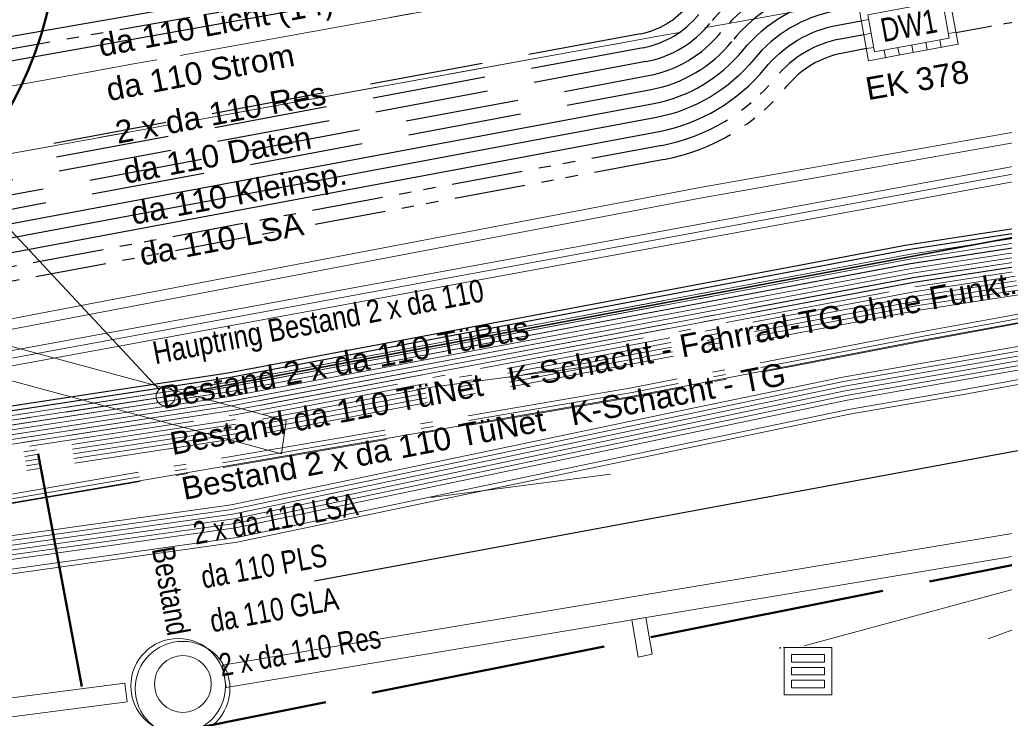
# Model space of a CAD drawing. Extents: x 3503739 to 3504470, y 5375172 to 5375561.
# Tile 67 of 142: x 3504169 to 3504179, y 5375376 to 5375384. Entities that reach past the tile are written whole.
import ezdxf

# ---------------------------------------------------------------- set-up
doc = ezdxf.new("R2010")
doc.units = 0
doc.header["$MEASUREMENT"] = 0
for name, pattern in [('2', [3.4, 1.2, -0.5, 1.2, -0.5]), ('202', [2.64, 1.75, -0.38, 0.13, -0.38]), ('237', [1.5, 0.75, -0.18, 0.13, -0.13, 0.13, -0.18]), ('38', [5.5, 4, -0.5, 0.5, -0.5]), ('4', [6, 2.5, -0.5, 2.5, -0.5]), ('85', [2.7501, 2.0001, -0.25, 0.25, -0.25])]:
    doc.linetypes.add(name, pattern=pattern)
for name, color, linetype in [('1WB_LICHT_KSR', 7, 'Continuous'), ('4WB_BESTAND_1_BA', 7, 'Continuous'), ('4WB_DB-KANAL', 7, 'Continuous'), ('4WB_G_LEITUNG', 7, 'Continuous'), ('4WB_KANALDECKEL', 7, 'Continuous'), ('4WB_KANALISATION', 7, 'Continuous'), ('4WB_WV_LEITUNG', 7, 'Continuous'), ('4WP_KANCAD', 7, 'Continuous'), ('68_BL_STREINLAUF', 7, 'Continuous'), ('_4WP_DB_KAB_ABBR', 7, 'Continuous'), ('_4WP_KANALISATIO', 7, 'Continuous'), ('_4WP_LICHT-KSR', 7, 'Continuous'), ('_4WP_NEUEGRENZE', 7, 'Continuous'), ('_4WP_STADT_BEW_S', 7, 'Continuous'), ('_4WP_STADT_DATEN', 7, 'Continuous'), ('_4WP_STADT_FTT1', 7, 'Continuous'), ('_4WP_STADT_KLEIN', 7, 'Continuous'), ('_4WP_STADT_LSA', 7, 'Continuous'), ('_4WP_STADT_RESER', 7, 'Continuous'), ('_4WP_STADT_SCHAD', 7, 'Continuous'), ('_4WP_STADT_STROM', 7, 'Continuous'), ('_4WP_SWT-STROM', 7, 'Continuous'), ('_4WP_T_NET', 7, 'Continuous'), ('BHM_BAUM_NEU', 7, 'Continuous'), ('K_FLURSTUECKE', 7, 'Continuous'), ('K_GRENZEN', 7, 'Continuous'), ('PUNKTHOEHENATTDEF', 7, 'Continuous'), ('PUNKTNUMMERNATTDEF', 7, 'Continuous'), ('PUNKTSPEZIFIKATION', 7, 'Continuous'), ('V_SAB', 7, 'Continuous'), ('X_BHM_SCHACHT', 7, 'Continuous')]:
    doc.layers.add(name, color=color, linetype=linetype)
doc.styles.add('219', font='ARIAL.TTF', dxfattribs={"height": 0.24})
doc.styles.add('32', font='TXT', dxfattribs={"width": 0.8, "height": 0.25})
doc.styles.add('351', font='TXT', dxfattribs={"width": 0.8, "height": 0.24})
doc.styles.add('364', font='ARIAL.TTF', dxfattribs={"height": 0.24})
doc.styles.add('434', font='ARIAL.TTF', dxfattribs={"height": 0.24})
doc.styles.add('436', font='ARIAL.TTF', dxfattribs={"height": 0.24})
doc.styles.add('437', font='ARIAL.TTF', dxfattribs={"height": 0.24})
doc.styles.add('535', font='ARIAL.TTF', dxfattribs={"height": 0.24})
doc.styles.add('542', font='ARIAL.TTF', dxfattribs={"width": 0.8, "height": 0.24})
doc.styles.add('55', font='ARIAL.TTF', dxfattribs={"height": 0.24})
doc.styles.add('83', font='ARIAL.TTF', dxfattribs={"height": 0.24})

# ---------------------------------------------------------------- blocks, each defined once
blk = doc.blocks.new('PUNKT')
blk.add_point((0, 0))
at = {"layer": 'PUNKTHOEHENATTDEF', "linetype": 'Continuous', "flags": 1}
blk.add_attdef('PUNKTHOEHE', (1, -0.5), '', height=0.8, dxfattribs=at)
at = {"layer": 'PUNKTNUMMERNATTDEF', "linetype": 'Continuous', "flags": 1}
blk.add_attdef('PUNKTNUMMER', (1, 0.5), '', height=0.8, dxfattribs=at)
at = {"layer": 'PUNKTSPEZIFIKATION', "linetype": 'Continuous', "flags": 1}
blk.add_attdef('PUNKTSPEZIFIKATION', (1, -1.5), '', height=0.8, dxfattribs=at)
blk = doc.blocks.new('809')
at = {"color": 7, "linetype": 'Continuous', "lineweight": 9}
for points in [[(0, 0), (0.5, 0), (0.5, -0.5), (0, -0.5), (0, 0)], [(0.075005, -0.075005), (0.425003, -0.075005), (0.425003, -0.154999), (0.075005, -0.154999), (0.075005, -0.075005)], [(0.075005, -0.290001), (0.075005, -0.209999), (0.425003, -0.209999), (0.425003, -0.290001), (0.075005, -0.290001)], [(0.075005, -0.425003), (0.425003, -0.425003), (0.425003, -0.345001), (0.075005, -0.345001), (0.075005, -0.425003)]]:
    blk.add_lwpolyline(points, dxfattribs=at)
blk = doc.blocks.new('QP_00131')
at = {"color": 7, "linetype": 'Continuous', "lineweight": 20}
for p, q in [((-0.995203, 0.187538), (-1.004035, -0.13234)), ((-0.995203, 0.187538), (-1.004035, -0.13234)), ((-0.995203, 0.187538), (-1.004035, -0.13234)), ((0, 0), (-0.995203, 0.187538)), ((0, 0), (-0.995203, 0.187538)), ((0, 0), (-0.995203, 0.187538)), ((-2.199162, 0.060717), (-0.999619, 0.027599)), ((0, 0), (-1.004035, -0.13234)), ((-1.004035, -0.13234), (0, 0)), ((-1.004035, -0.13234), (0, 0))]:
    blk.add_line(p, q, dxfattribs=at)
blk = doc.blocks.new('10-VERMARKT')
at = {"color": 252, "linetype": 'Continuous', "lineweight": 20}
blk.add_circle((0, 0), 0.5, dxfattribs=at)

msp = doc.modelspace()

# ---------------------------------------------------------------- linework, layer by layer
at = {"layer": '1WB_LICHT_KSR', "color": 190, "linetype": 'Continuous', "lineweight": 30}
for points in [[(3504211.482, 5375387.747), (3504204.093, 5375386.637), (3504200.361, 5375386.007), (3504198.385, 5375385.654), (3504197.529, 5375385.502), (3504197.127, 5375385.403), (3504196.903, 5375385.267), (3504196.197, 5375384.767), (3504195.376, 5375384.2), (3504194.928, 5375384.114), (3504190.09, 5375383.252), (3504184.33, 5375382.312), (3504178.06, 5375381.347), (3504170.886, 5375379.997), (3504166.111, 5375379.267), (3504160.829, 5375378.367), (3504155.198, 5375377.077), (3504137.903, 5375373.707), (3504132.982, 5375372.797), (3504109.346, 5375368.287), (3504102.663, 5375366.987), (3504097.025, 5375367.877), (3504085.013, 5375369.557)], [(3504211.489, 5375387.698), (3504204.101, 5375386.588), (3504200.369, 5375385.958), (3504199.878, 5375385.87), (3504198.394, 5375385.605), (3504197.539, 5375385.453), (3504197.146, 5375385.356), (3504196.93, 5375385.225), (3504196.226, 5375384.726), (3504195.396, 5375384.153), (3504194.937, 5375384.065), (3504190.098, 5375383.203), (3504184.339, 5375382.263), (3504178.069, 5375381.298), (3504170.894, 5375379.948), (3504166.119, 5375379.218), (3504160.839, 5375378.318), (3504155.209, 5375377.028), (3504137.913, 5375373.658), (3504132.991, 5375372.748), (3504109.355, 5375368.238)]]:
    msp.add_lwpolyline(points, dxfattribs=at)
at = {"layer": '4WB_BESTAND_1_BA', "color": 116, "linetype": 'Continuous', "lineweight": 9}
for points in [[(3504109.363, 5375368.189), (3504133, 5375372.699), (3504137.924, 5375373.609), (3504155.221, 5375376.979), (3504160.896, 5375378.277), (3504166.127, 5375379.17), (3504170.901, 5375379.9), (3504178.079, 5375381.25), (3504184.35, 5375382.215), (3504190.105, 5375383.155), (3504194.946, 5375384.016), (3504195.417, 5375384.106), (3504196.256, 5375384.685), (3504196.956, 5375385.183), (3504197.164, 5375385.308), (3504197.548, 5375385.404), (3504198.403, 5375385.556), (3504199.887, 5375385.821), (3504200.376, 5375385.91), (3504204.109, 5375386.54), (3504211.496, 5375387.65)], [(3504109.372, 5375368.14), (3504133.009, 5375372.65), (3504137.934, 5375373.56), (3504155.232, 5375376.93), (3504160.859, 5375378.22), (3504166.135, 5375379.121), (3504170.909, 5375379.851), (3504178.088, 5375381.201), (3504184.359, 5375382.166), (3504190.113, 5375383.106), (3504194.955, 5375383.967), (3504195.437, 5375384.059), (3504196.285, 5375384.644), (3504196.983, 5375385.141), (3504197.183, 5375385.261), (3504197.558, 5375385.355), (3504198.412, 5375385.507), (3504199.896, 5375385.772), (3504200.384, 5375385.861), (3504204.117, 5375386.491), (3504211.503, 5375387.601)], [(3504161.956, 5375382.533), (3504162.606, 5375378.965), (3504162.825, 5375378.658), (3504163.163, 5375378.562), (3504166.143, 5375379.072), (3504170.917, 5375379.802), (3504178.097, 5375381.152), (3504184.368, 5375382.117), (3504190.121, 5375383.057), (3504194.964, 5375383.918), (3504195.457, 5375384.012), (3504196.314, 5375384.603), (3504197.01, 5375385.099), (3504197.202, 5375385.214), (3504197.568, 5375385.306), (3504198.421, 5375385.458), (3504199.905, 5375385.723), (3504200.392, 5375385.812), (3504204.125, 5375386.442), (3504211.51, 5375387.552)], [(3504211.524, 5375387.452), (3504204.141, 5375386.342), (3504200.41, 5375385.712), (3504199.923, 5375385.625), (3504198.439, 5375385.36), (3504197.59, 5375385.208), (3504197.242, 5375385.122), (3504197.066, 5375385.015), (3504196.37, 5375384.521), (3504195.495, 5375383.918), (3504194.982, 5375383.82), (3504190.139, 5375382.957), (3504184.382, 5375382.017), (3504178.113, 5375381.052), (3504170.935, 5375379.702), (3504166.159, 5375378.972), (3504160.936, 5375378.081), (3504155.263, 5375376.783), (3504137.962, 5375373.413), (3504133.036, 5375372.503), (3504109.401, 5375367.993)], [(3504211.531, 5375387.403), (3504204.149, 5375386.293), (3504200.418, 5375385.663), (3504199.932, 5375385.576), (3504198.448, 5375385.311), (3504197.6, 5375385.159), (3504197.261, 5375385.075), (3504197.093, 5375384.973), (3504196.399, 5375384.48), (3504195.515, 5375383.871), (3504194.991, 5375383.771), (3504190.147, 5375382.908), (3504184.391, 5375381.968), (3504178.122, 5375381.003), (3504170.943, 5375379.653), (3504166.167, 5375378.923), (3504160.899, 5375378.024), (3504155.274, 5375376.734), (3504137.972, 5375373.364), (3504133.045, 5375372.454), (3504109.41, 5375367.944)], [(3504211.538, 5375387.354), (3504204.157, 5375386.244), (3504200.426, 5375385.614), (3504199.941, 5375385.527), (3504198.457, 5375385.262), (3504197.61, 5375385.11), (3504197.28, 5375385.028), (3504197.12, 5375384.931), (3504196.428, 5375384.439), (3504195.535, 5375383.824), (3504195, 5375383.722), (3504190.155, 5375382.859), (3504184.4, 5375381.919), (3504178.131, 5375380.954), (3504170.951, 5375379.604), (3504166.175, 5375378.874), (3504163.153, 5375378.358), (3504162.703, 5375378.484), (3504162.418, 5375378.885), (3504161.76, 5375382.497), (3504161.956, 5375382.533)]]:
    msp.add_lwpolyline(points, dxfattribs=at)
at = {"layer": '4WB_BESTAND_1_BA', "color": 250, "linetype": '202', "lineweight": 20}
for points in [[(3504211.496, 5375387.649), (3504204.109, 5375386.539), (3504200.377, 5375385.909), (3504199.887, 5375385.821), (3504198.403, 5375385.556), (3504197.549, 5375385.404), (3504197.165, 5375385.309), (3504196.957, 5375385.183), (3504196.255, 5375384.685), (3504195.416, 5375384.106), (3504194.946, 5375384.016), (3504190.106, 5375383.154), (3504184.348, 5375382.214), (3504178.078, 5375381.249), (3504170.902, 5375379.899), (3504166.127, 5375379.169), (3504160.849, 5375378.269), (3504155.22, 5375376.979), (3504137.923, 5375373.609), (3504133, 5375372.699), (3504109.364, 5375368.189)], [(3504211.503, 5375387.6), (3504204.117, 5375386.49), (3504200.385, 5375385.86), (3504199.896, 5375385.772), (3504198.412, 5375385.507), (3504197.559, 5375385.355), (3504197.184, 5375385.262), (3504196.984, 5375385.141), (3504196.284, 5375384.644), (3504195.436, 5375384.059), (3504194.955, 5375383.967), (3504190.114, 5375383.105), (3504184.357, 5375382.165), (3504178.087, 5375381.2), (3504170.91, 5375379.85), (3504166.135, 5375379.12), (3504160.859, 5375378.22), (3504155.231, 5375376.93), (3504137.933, 5375373.56), (3504133.009, 5375372.65), (3504109.373, 5375368.14)], [(3504211.538, 5375387.355), (3504204.157, 5375386.245), (3504200.425, 5375385.615), (3504200.143, 5375385.565), (3504197.617, 5375385.111), (3504197.216, 5375384.87), (3504196.525, 5375384.261), (3504195.546, 5375383.72), (3504190.17, 5375382.762), (3504184.42, 5375381.822), (3504178.15, 5375380.857), (3504170.968, 5375379.507), (3504166.196, 5375378.777), (3504155.292, 5375376.636), (3504137.993, 5375373.266), (3504133.063, 5375372.356), (3504109.427, 5375367.846), (3504109.133, 5375367.787), (3504102.672, 5375366.528), (3504096.962, 5375367.436), (3504084.95, 5375369.107)], [(3504084.957, 5375369.157), (3504096.969, 5375367.485), (3504102.671, 5375366.579), (3504109.123, 5375367.836), (3504109.418, 5375367.895), (3504133.054, 5375372.405), (3504137.983, 5375373.315), (3504155.282, 5375376.685), (3504166.187, 5375378.826), (3504170.96, 5375379.556), (3504178.141, 5375380.906), (3504184.411, 5375381.871), (3504190.162, 5375382.811), (3504195.529, 5375383.768), (3504196.496, 5375384.302), (3504197.186, 5375384.911), (3504197.599, 5375385.159), (3504200.134, 5375385.614), (3504200.417, 5375385.664), (3504204.149, 5375386.294), (3504211.531, 5375387.404)], [(3504211.552, 5375387.257), (3504204.173, 5375386.147), (3504200.441, 5375385.517), (3504200.166, 5375385.468), (3504197.653, 5375385.015), (3504197.276, 5375384.788), (3504196.583, 5375384.179), (3504195.58, 5375383.624), (3504190.186, 5375382.664), (3504184.438, 5375381.724), (3504178.168, 5375380.759), (3504170.984, 5375379.409), (3504166.214, 5375378.679), (3504155.312, 5375376.538), (3504138.013, 5375373.168), (3504133.081, 5375372.258), (3504109.445, 5375367.748), (3504109.153, 5375367.689), (3504102.674, 5375366.426), (3504096.948, 5375367.338), (3504084.936, 5375369.007)], [(3504211.545, 5375387.306), (3504204.165, 5375386.196), (3504200.433, 5375385.566), (3504200.151, 5375385.516), (3504197.635, 5375385.063), (3504197.246, 5375384.829), (3504196.554, 5375384.22), (3504195.563, 5375383.672), (3504190.178, 5375382.713), (3504184.429, 5375381.773), (3504178.159, 5375380.808), (3504170.976, 5375379.458), (3504166.205, 5375378.728), (3504155.302, 5375376.587), (3504138.003, 5375373.217), (3504133.072, 5375372.307), (3504109.436, 5375367.797), (3504109.143, 5375367.738), (3504102.673, 5375366.477), (3504096.955, 5375367.387), (3504084.943, 5375369.057)], [(3504211.566, 5375387.159), (3504204.189, 5375386.049), (3504200.457, 5375385.419), (3504197.689, 5375384.919), (3504197.336, 5375384.706), (3504196.641, 5375384.097), (3504195.614, 5375383.528), (3504190.202, 5375382.566), (3504184.456, 5375381.626), (3504178.186, 5375380.661), (3504171, 5375379.311), (3504166.232, 5375378.581), (3504155.332, 5375376.44), (3504138.033, 5375373.07), (3504133.099, 5375372.16), (3504109.463, 5375367.65), (3504109.173, 5375367.591), (3504102.676, 5375366.324), (3504096.934, 5375367.24), (3504084.922, 5375368.907)], [(3504211.559, 5375387.208), (3504204.181, 5375386.098), (3504200.449, 5375385.468), (3504200.169, 5375385.418), (3504197.671, 5375384.967), (3504197.306, 5375384.747), (3504196.612, 5375384.138), (3504195.597, 5375383.576), (3504190.194, 5375382.615), (3504184.447, 5375381.675), (3504178.177, 5375380.71), (3504170.992, 5375379.36), (3504166.223, 5375378.63), (3504155.322, 5375376.489), (3504138.023, 5375373.119), (3504133.09, 5375372.209), (3504109.454, 5375367.699), (3504109.163, 5375367.64), (3504102.675, 5375366.375), (3504096.941, 5375367.289), (3504084.929, 5375368.957)], [(3504211.545, 5375386.954), (3504203.624, 5375385.716), (3504203.227, 5375385.676), (3504202.845, 5375385.376), (3504201.956, 5375384.652), (3504201.468, 5375384.505), (3504199.8, 5375384.296), (3504198.124, 5375384.086), (3504196.005, 5375383.547), (3504190.21, 5375382.517), (3504184.465, 5375381.577), (3504178.225, 5375380.436), (3504175.148, 5375379.841), (3504166.164, 5375378.301), (3504155.406, 5375376.141), (3504138.075, 5375372.845), (3504137.172, 5375372.678), (3504133.64, 5375372.019), (3504122.158, 5375369.841), (3504109.501, 5375367.447), (3504107.907, 5375367.141), (3504102.752, 5375366.161), (3504096.537, 5375367.076), (3504085.429, 5375368.676)], [(3504211.56, 5375386.855), (3504203.637, 5375385.617), (3504203.266, 5375385.579), (3504202.907, 5375385.298), (3504202.004, 5375384.562), (3504201.497, 5375384.409), (3504200.804, 5375384.32), (3504199.812, 5375384.196), (3504198.142, 5375383.988), (3504196.027, 5375383.449), (3504190.226, 5375382.419), (3504184.483, 5375381.479), (3504178.243, 5375380.338), (3504175.166, 5375379.743), (3504166.182, 5375378.203), (3504155.426, 5375376.043), (3504138.093, 5375372.747), (3504137.19, 5375372.58), (3504133.658, 5375371.921), (3504122.176, 5375369.743), (3504109.519, 5375367.349), (3504107.925, 5375367.043), (3504105.683, 5375366.616)], [(3504211.553, 5375386.904), (3504203.631, 5375385.667), (3504203.247, 5375385.627), (3504202.876, 5375385.337), (3504201.98, 5375384.607), (3504201.483, 5375384.457), (3504200.798, 5375384.37), (3504199.806, 5375384.246), (3504198.133, 5375384.037), (3504196.016, 5375383.498), (3504190.218, 5375382.468), (3504184.474, 5375381.528), (3504178.234, 5375380.387), (3504175.157, 5375379.792), (3504166.173, 5375378.252), (3504155.416, 5375376.092), (3504138.084, 5375372.796), (3504137.181, 5375372.629), (3504133.649, 5375371.97), (3504122.167, 5375369.792)], [(3504197.314, 5375385.046), (3504197.119, 5375384.931), (3504196.421, 5375384.439), (3504195.512, 5375383.816), (3504190.154, 5375382.86), (3504184.402, 5375381.92), (3504178.132, 5375380.955), (3504170.952, 5375379.605), (3504166.178, 5375378.875), (3504155.272, 5375376.734), (3504137.973, 5375373.364), (3504133.045, 5375372.454), (3504109.409, 5375367.944), (3504109.113, 5375367.885), (3504102.67, 5375366.63), (3504096.976, 5375367.534), (3504084.964, 5375369.207)], [(3504197.288, 5375385.089), (3504197.092, 5375384.973), (3504196.393, 5375384.48), (3504195.495, 5375383.864), (3504190.146, 5375382.909), (3504184.393, 5375381.969), (3504178.123, 5375381.004), (3504170.944, 5375379.654), (3504166.169, 5375378.924), (3504155.262, 5375376.783), (3504137.963, 5375373.413), (3504133.036, 5375372.503), (3504109.4, 5375367.993), (3504109.103, 5375367.934), (3504102.669, 5375366.681), (3504096.983, 5375367.583), (3504084.971, 5375369.257)]]:
    msp.add_lwpolyline(points, dxfattribs=at)
at = {"layer": '4WB_BESTAND_1_BA', "color": 251, "linetype": 'Continuous', "lineweight": 9}
for points in [[(3504211.51, 5375387.551), (3504204.125, 5375386.441), (3504200.393, 5375385.811), (3504199.905, 5375385.723), (3504198.421, 5375385.458), (3504197.569, 5375385.306), (3504197.203, 5375385.215), (3504197.011, 5375385.099), (3504196.313, 5375384.603), (3504195.456, 5375384.012), (3504194.964, 5375383.918), (3504190.122, 5375383.056), (3504184.366, 5375382.116), (3504178.096, 5375381.151), (3504170.918, 5375379.801), (3504166.143, 5375379.071), (3504160.916, 5375378.179), (3504155.242, 5375376.881), (3504137.943, 5375373.511), (3504133.018, 5375372.601), (3504109.382, 5375368.091)], [(3504211.517, 5375387.502), (3504204.133, 5375386.392), (3504200.401, 5375385.762), (3504199.914, 5375385.674), (3504198.43, 5375385.409), (3504197.579, 5375385.257), (3504197.222, 5375385.168), (3504197.038, 5375385.057), (3504196.342, 5375384.562), (3504195.476, 5375383.965), (3504194.973, 5375383.869), (3504190.13, 5375383.007), (3504184.375, 5375382.067), (3504178.105, 5375381.102), (3504170.926, 5375379.752), (3504166.151, 5375379.022), (3504160.879, 5375378.122), (3504155.253, 5375376.832), (3504137.953, 5375373.462), (3504133.027, 5375372.552), (3504109.391, 5375368.042)], [(3504161.858, 5375382.515), (3504162.512, 5375378.925), (3504162.764, 5375378.571), (3504163.158, 5375378.46), (3504166.159, 5375378.973), (3504170.934, 5375379.703), (3504178.114, 5375381.053), (3504184.384, 5375382.018), (3504190.138, 5375382.958), (3504194.982, 5375383.82), (3504195.496, 5375383.918), (3504196.371, 5375384.521), (3504197.065, 5375385.015), (3504197.241, 5375385.121), (3504197.589, 5375385.208), (3504198.439, 5375385.36), (3504199.923, 5375385.625), (3504200.409, 5375385.713), (3504204.141, 5375386.343), (3504211.524, 5375387.453)]]:
    msp.add_lwpolyline(points, dxfattribs=at)
at = {"layer": '4WB_BESTAND_1_BA', "color": 35, "linetype": 'Continuous', "lineweight": 9}
msp.add_lwpolyline([(3504211.559, 5375386.865), (3504203.637, 5375385.627), (3504203.262, 5375385.59), (3504202.9, 5375385.305), (3504202, 5375384.571), (3504201.495, 5375384.418), (3504200.804, 5375384.33), (3504199.81, 5375384.206), (3504198.141, 5375383.997), (3504196.025, 5375383.458), (3504190.223, 5375382.428), (3504184.48, 5375381.488), (3504178.242, 5375380.347), (3504175.165, 5375379.752), (3504166.181, 5375378.212), (3504155.424, 5375376.052), (3504138.092, 5375372.756), (3504137.189, 5375372.589), (3504133.657, 5375371.93), (3504122.175, 5375369.752)], dxfattribs=at)
at = {"layer": '4WB_BESTAND_1_BA', "color": 7, "linetype": 'Continuous', "lineweight": 9}
for points in [[(3504198.333, 5375383.414), (3504197.904, 5375383.363), (3504194.996, 5375382.879), (3504192.733, 5375382.598), (3504178.592, 5375380.116), (3504177.389, 5375379.906), (3504175.806, 5375379.576), (3504170.931, 5375378.557), (3504166.242, 5375377.897), (3504163.019, 5375377.226), (3504161.055, 5375376.846), (3504155.511, 5375375.695), (3504154.939, 5375375.588), (3504137.241, 5375372.305), (3504133.71, 5375371.64), (3504122.228, 5375369.47), (3504108.516, 5375366.9), (3504107.691, 5375366.746), (3504102.832, 5375365.844), (3504096.3, 5375366.74), (3504085.386, 5375368.37)], [(3504198.327, 5375383.464), (3504197.897, 5375383.413), (3504194.989, 5375382.928), (3504192.726, 5375382.647), (3504178.583, 5375380.165), (3504177.38, 5375379.955), (3504175.796, 5375379.625), (3504170.922, 5375378.606), (3504166.233, 5375377.946), (3504163.009, 5375377.275), (3504161.045, 5375376.895), (3504155.501, 5375375.744), (3504154.93, 5375375.637), (3504137.232, 5375372.354), (3504133.701, 5375371.689), (3504122.219, 5375369.519), (3504108.507, 5375366.949), (3504107.682, 5375366.795), (3504102.831, 5375365.895), (3504096.307, 5375366.789), (3504085.393, 5375368.419)], [(3504198.345, 5375383.314), (3504197.918, 5375383.263), (3504195.01, 5375382.781), (3504192.747, 5375382.5), (3504178.61, 5375380.018), (3504177.407, 5375379.808), (3504175.826, 5375379.478), (3504170.949, 5375378.459), (3504166.26, 5375377.799), (3504163.039, 5375377.128), (3504161.075, 5375376.748), (3504155.531, 5375375.597), (3504154.957, 5375375.49), (3504137.259, 5375372.207), (3504133.728, 5375371.542), (3504122.246, 5375369.372), (3504108.534, 5375366.802), (3504107.709, 5375366.648), (3504102.834, 5375365.742), (3504096.286, 5375366.642), (3504085.372, 5375368.272)], [(3504085.379, 5375368.321), (3504096.293, 5375366.691), (3504102.833, 5375365.793), (3504107.7, 5375366.697), (3504108.525, 5375366.851), (3504122.237, 5375369.421), (3504133.719, 5375371.591), (3504137.25, 5375372.256), (3504154.948, 5375375.539), (3504155.521, 5375375.646), (3504161.065, 5375376.797), (3504163.029, 5375377.177), (3504166.251, 5375377.848), (3504170.94, 5375378.508), (3504175.816, 5375379.527), (3504177.398, 5375379.857), (3504178.601, 5375380.067), (3504192.74, 5375382.549), (3504195.003, 5375382.83), (3504197.911, 5375383.313), (3504198.339, 5375383.364)], [(3504085.358, 5375368.174), (3504096.272, 5375366.544), (3504102.836, 5375365.64), (3504107.727, 5375366.55), (3504108.552, 5375366.704), (3504122.264, 5375369.274), (3504133.746, 5375371.444), (3504137.277, 5375372.109), (3504154.975, 5375375.392), (3504155.551, 5375375.499), (3504161.095, 5375376.65), (3504163.059, 5375377.03), (3504166.278, 5375377.701), (3504170.967, 5375378.361), (3504175.846, 5375379.38), (3504177.425, 5375379.71), (3504178.628, 5375379.92), (3504192.761, 5375382.402), (3504195.024, 5375382.683), (3504197.932, 5375383.163), (3504198.357, 5375383.214)], [(3504085.365, 5375368.223), (3504096.279, 5375366.593), (3504102.835, 5375365.691), (3504107.718, 5375366.599), (3504108.543, 5375366.753), (3504122.255, 5375369.323), (3504133.737, 5375371.493), (3504137.268, 5375372.158), (3504154.966, 5375375.441), (3504155.541, 5375375.548), (3504161.085, 5375376.699), (3504163.049, 5375377.079), (3504166.269, 5375377.75), (3504170.958, 5375378.41), (3504175.836, 5375379.429), (3504177.416, 5375379.759), (3504178.619, 5375379.969), (3504192.754, 5375382.451), (3504195.017, 5375382.732), (3504197.925, 5375383.213), (3504198.351, 5375383.264)], [(3504184.558, 5375380.901), (3504178.645, 5375379.821), (3504177.442, 5375379.611), (3504170.981, 5375378.262), (3504166.295, 5375377.602), (3504163.079, 5375376.932), (3504161.115, 5375376.552), (3504155.571, 5375375.401), (3504154.993, 5375375.294), (3504137.295, 5375372.011), (3504133.765, 5375371.346), (3504122.282, 5375369.176)], [(3504184.567, 5375380.852), (3504178.654, 5375379.772), (3504177.451, 5375379.562), (3504170.987, 5375378.212), (3504166.303, 5375377.552), (3504163.089, 5375376.882), (3504161.125, 5375376.502), (3504155.581, 5375375.353), (3504155.002, 5375375.245), (3504137.304, 5375371.962), (3504133.774, 5375371.297), (3504122.291, 5375369.127)]]:
    msp.add_lwpolyline(points, dxfattribs=at)
at = {"layer": '4WB_DB-KANAL', "color": 7, "linetype": 'Continuous', "lineweight": 20}
for p, q in [((3504170.83, 5375376.911), (3504205.089, 5375382.63)), ((3504170.869, 5375376.676), (3504205.129, 5375382.395)), ((3504176.971, 5375377.117), (3504183.039, 5375378.757))]:
    msp.add_line(p, q, dxfattribs=at)
at = {"layer": '4WB_DB-KANAL', "color": 7, "linetype": 'Continuous', "lineweight": 9}
for p, q in [((3504170.83, 5375376.911), (3504170.869, 5375376.676)), ((3504169.799, 5375376.722), (3504169.825, 5375376.524))]:
    msp.add_line(p, q, dxfattribs=at)
at = {"layer": '4WB_DB-KANAL', "color": 7, "linetype": 'Continuous', "lineweight": 20}
for points in [[(3504169.799, 5375376.722), (3504162.245, 5375375.743), (3504155.695, 5375374.623), (3504148.098, 5375373.281)], [(3504169.825, 5375376.524), (3504162.275, 5375375.545), (3504155.729, 5375374.426), (3504148.133, 5375373.084)]]:
    msp.add_lwpolyline(points, dxfattribs=at)
for centre in [(3504170.363, 5375376.694), (3504170.409, 5375376.664)]:
    msp.add_circle(centre, 0.5, dxfattribs=at)
at = {"layer": '4WB_G_LEITUNG', "color": 6, "linetype": 'Continuous', "lineweight": 20}
for points in [[(3504246.974, 5375392.842), (3504246.699, 5375392.832), (3504242.119, 5375392.652), (3504234.771, 5375392.232), (3504230.382, 5375391.911), (3504223.206, 5375390.27), (3504222.992, 5375390.221), (3504211.033, 5375388.771), (3504204.936, 5375387.641), (3504199.237, 5375386.48), (3504187.555, 5375384.021), (3504175.855, 5375381.951), (3504164.039, 5375379.701), (3504152.23, 5375377.371), (3504140.423, 5375375.161), (3504134.932, 5375373.991), (3504133.701, 5375373.851), (3504132.546, 5375373.671), (3504120.984, 5375371.601), (3504109.253, 5375369.351), (3504103.161, 5375368.172), (3504097.397, 5375368.821), (3504085.494, 5375370.661)], [(3504085.477, 5375370.552), (3504097.382, 5375368.712), (3504103.166, 5375368.061), (3504109.274, 5375369.243), (3504121.004, 5375371.493), (3504132.565, 5375373.562), (3504133.716, 5375373.742), (3504134.949, 5375373.882), (3504140.444, 5375375.053), (3504152.251, 5375377.263), (3504164.06, 5375379.593), (3504175.875, 5375381.843), (3504187.576, 5375383.913), (3504199.26, 5375386.373), (3504204.957, 5375387.533), (3504211.05, 5375388.662), (3504223.011, 5375390.112), (3504223.231, 5375390.163), (3504230.399, 5375391.802), (3504234.778, 5375392.122), (3504242.124, 5375392.542), (3504246.704, 5375392.722), (3504246.978, 5375392.732)]]:
    msp.add_lwpolyline(points, dxfattribs=at)
at = {"layer": '4WB_KANALDECKEL', "color": 7, "linetype": 'Continuous', "lineweight": 9}
msp.add_circle((3504170.412, 5375376.714), 0.3, dxfattribs=at)
at = {"layer": '4WB_KANALISATION', "color": 7, "linetype": '85', "lineweight": 13}
for p, q in [((3504154.148, 5375380.409), (3504206.851, 5375389.955)), ((3504154.273, 5375379.72), (3504206.976, 5375389.267))]:
    msp.add_line(p, q, dxfattribs=at)
at = {"layer": '4WB_WV_LEITUNG', "color": 4, "linetype": 'Continuous', "lineweight": 20}
for points in [[(3504162.836, 5375379.175), (3504175.086, 5375381.425), (3504186.881, 5375383.595), (3504198.633, 5375385.925), (3504204.257, 5375387.071), (3504204.668, 5375387.155)], [(3504204.684, 5375387.077), (3504204.273, 5375386.993), (3504198.648, 5375385.847), (3504186.896, 5375383.517), (3504175.1, 5375381.347), (3504162.85, 5375379.097)], [(3504162.865, 5375379.018), (3504175.115, 5375381.268), (3504186.911, 5375383.438), (3504198.664, 5375385.768), (3504204.289, 5375386.914), (3504204.7, 5375386.998)]]:
    msp.add_lwpolyline(points, dxfattribs=at)
at = {"layer": '4WP_KANCAD', "color": 7, "linetype": '38', "lineweight": 13}
for p, q in [((3504154.148, 5375380.409), (3504206.851, 5375389.955)), ((3504154.273, 5375379.72), (3504206.976, 5375389.267))]:
    msp.add_line(p, q, dxfattribs=at)
at = {"layer": '4WP_KANCAD', "color": 7, "linetype": 'Continuous', "lineweight": 13}
msp.add_circle((3504170.409, 5375376.664), 0.5, dxfattribs=at)
at = {"layer": '_4WP_DB_KAB_ABBR', "color": 250, "linetype": 'Continuous', "lineweight": 20}
for p, q in [((3504156.598, 5375383.526), (3504171.504, 5375379.493)), ((3504156.598, 5375383.526), (3504171.504, 5375379.493)), ((3504156.682, 5375383.141), (3504171.455, 5375379.144)), ((3504156.682, 5375383.141), (3504171.455, 5375379.144)), ((3504174.777, 5375380.075), (3504172.879, 5375379.827)), ((3504174.927, 5375378.93), (3504173.029, 5375378.682))]:
    msp.add_line(p, q, dxfattribs=at)
at = {"layer": '_4WP_DB_KAB_ABBR', "color": 7, "linetype": 'Continuous', "lineweight": 9}
for p, q in [((3504171.455, 5375379.144), (3504171.504, 5375379.493)), ((3504171.455, 5375379.144), (3504171.504, 5375379.493)), ((3504171.504, 5375379.493), (3504171.455, 5375379.144))]:
    msp.add_line(p, q, dxfattribs=at)
at = {"layer": '_4WP_DB_KAB_ABBR', "color": 30, "linetype": 'Continuous', "lineweight": 30}
msp.add_lwpolyline([(3504420.495, 5375403.732), (3504413.655, 5375409.988), (3504406.374, 5375416.834), (3504397.001, 5375418.41), (3504393.783, 5375418.578), (3504390.83, 5375418.449), (3504388.983, 5375418.2), (3504379.708, 5375416.47), (3504376.134, 5375415.794), (3504359.728, 5375412.447), (3504332.005, 5375407.355), (3504301.486, 5375401.403), (3504264.232, 5375394.56), (3504239.291, 5375390.439), (3504216.767, 5375386.186), (3504199.66, 5375382.96), (3504171.801, 5375377.8)], dxfattribs=at)
at = {"layer": '_4WP_KANALISATIO', "color": 7, "linetype": 'Continuous', "lineweight": 9}
for p, q in [((3504175.153, 5375377.391), (3504175.301, 5375377.416)), ((3504175.366, 5375377.03), (3504175.219, 5375376.998))]:
    msp.add_line(p, q, dxfattribs=at)
at = {"layer": '_4WP_KANALISATIO', "color": 1, "linetype": 'Continuous', "lineweight": 20}
for p, q in [((3504175.153, 5375377.391), (3504175.219, 5375376.998)), ((3504175.301, 5375377.416), (3504175.366, 5375377.03))]:
    msp.add_line(p, q, dxfattribs=at)
at = {"layer": '_4WP_LICHT-KSR', "color": 190, "linetype": '2', "lineweight": 30}
for points in [[(3504178.607, 5375384.517, -0.055734), (3504177.797, 5375384.459, 0.080548), (3504176.996, 5375384.362, 0.152562), (3504175.976, 5375383.688, -0.176505), (3504175.3, 5375383.285), (3504162.596, 5375380.911)], [(3504162.744, 5375380.786), (3504175.328, 5375383.137, 0.176505), (3504176.093, 5375383.593, -0.177933), (3504177.22, 5375384.261), (3504178.607, 5375384.517)]]:
    msp.add_lwpolyline(points, format="xyb", dxfattribs=at)
at = {"layer": '_4WP_NEUEGRENZE', "color": 7, "linetype": '4', "lineweight": 50}
msp.add_lwpolyline([(3504100.614, 5375362.972), (3504146.062, 5375371.536), (3504145.468, 5375374.709), (3504168.883, 5375379.145), (3504169.469, 5375376.032), (3504232.869, 5375388.699), (3504233.364, 5375386.05), (3504241.5, 5375387.58), (3504267.489, 5375392.467), (3504286.796, 5375396.097), (3504304.757, 5375399.475), (3504315.022, 5375401.405)], dxfattribs=at)
at = {"layer": '_4WP_STADT_BEW_S', "color": 35, "linetype": '237', "lineweight": 30}
msp.add_lwpolyline([(3504155.719, 5375381.513, -0.088812), (3504156.071, 5375381.515, 0.089714), (3504157.851, 5375381.528), (3504158.268, 5375381.601, -0.070654), (3504159.279, 5375381.635, 0.070651), (3504160.29, 5375381.669), (3504161.922, 5375381.957, 0.070905), (3504162.881, 5375382.27, -0.070908), (3504163.839, 5375382.583), (3504183.794, 5375386.102), (3504184.812, 5375386.282), (3504191.994, 5375387.686, 0.198912), (3504192.632, 5375388.109), (3504192.956, 5375388.592)], format="xyb", dxfattribs=at)
at = {"layer": '_4WP_STADT_BEW_S', "color": 142, "linetype": 'Continuous', "lineweight": 30}
msp.add_lwpolyline([(3504192.723, 5375387.93), (3504187.474, 5375386.904), (3504184.793, 5375386.38), (3504172.607, 5375384.252), (3504163.814, 5375382.717, 0.070922), (3504162.855, 5375382.405, -0.070918), (3504161.896, 5375382.094), (3504160.264, 5375381.809, -0.070631), (3504159.252, 5375381.777, 0.070634), (3504158.241, 5375381.744), (3504154.88, 5375381.158), (3504154.325, 5375381.357), (3504152.691, 5375381.061), (3504152.207, 5375380.651), (3504147.763, 5375379.814, 0.096289), (3504145.99, 5375379.109, -0.096289), (3504144.11, 5375378.363, -0.096289), (3504142.088, 5375378.374, 0.096289), (3504140.18, 5375378.385), (3504125.695, 5375375.656)], format="xyb", dxfattribs=at)
at = {"layer": '_4WP_STADT_BEW_S', "color": 5, "linetype": 'Continuous', "lineweight": 30}
msp.add_lwpolyline([(3504184.831, 5375386.184), (3504163.864, 5375382.45, 0.070894), (3504162.906, 5375382.135, -0.07089), (3504161.948, 5375381.82), (3504160.317, 5375381.529, -0.071787), (3504159.306, 5375381.493, 0.071046), (3504158.295, 5375381.458), (3504154.86, 5375380.846), (3504154.299, 5375381.047), (3504152.823, 5375380.78), (3504152.34, 5375380.371), (3504147.819, 5375379.519, 0.096289), (3504146.152, 5375378.857, -0.096289), (3504144.166, 5375378.068, -0.096289), (3504142.029, 5375378.08, 0.096289), (3504140.235, 5375378.09), (3504125.662, 5375375.344, -0.230644)], format="xyb", dxfattribs=at)
at = {"layer": '_4WP_STADT_DATEN', "color": 7, "linetype": 'Continuous', "lineweight": 30}
msp.add_lwpolyline([(3504162.8, 5375380.186), (3504175.44, 5375382.548, 0.176506), (3504176.558, 5375383.214, -0.177933), (3504177.329, 5375383.671), (3504177.575, 5375383.717)], format="xyb", dxfattribs=at)
at = {"layer": '_4WP_STADT_FTT1', "color": 1, "linetype": '2', "lineweight": 30}
for points in [[(3504179.27, 5375385.074), (3504178.702, 5375384.949, -0.033057), (3504177.718, 5375384.799, 0.049135), (3504176.914, 5375384.651, 0.152768), (3504175.743, 5375383.877, -0.17625), (3504175.244, 5375383.579), (3504162.54, 5375381.206)], [(3504179.303, 5375384.928), (3504178.727, 5375384.801, -0.033334), (3504177.753, 5375384.654, 0.049439), (3504176.955, 5375384.507, 0.152676), (3504175.86, 5375383.783, -0.176505), (3504175.272, 5375383.432), (3504162.568, 5375381.058)]]:
    msp.add_lwpolyline(points, format="xyb", dxfattribs=at)
at = {"layer": '_4WP_STADT_KLEIN', "color": 3, "linetype": '237', "lineweight": 30}
msp.add_lwpolyline([(3504177.602, 5375383.569), (3504177.357, 5375383.524, 0.177933), (3504176.674, 5375383.119, -0.176505), (3504175.468, 5375382.401), (3504162.828, 5375380.039)], format="xyb", dxfattribs=at)
at = {"layer": '_4WP_STADT_LSA', "color": 7, "linetype": '237', "lineweight": 30}
for points in [[(3504198.956, 5375387.509), (3504198.709, 5375387.463, 0.093844), (3504196.974, 5375386.791, -0.092716), (3504195.056, 5375386.042), (3504183.268, 5375383.81, -0.075696), (3504181.629, 5375383.751, 0.075696), (3504178.921, 5375383.653), (3504178.575, 5375383.588)], [(3504177.63, 5375383.422), (3504177.384, 5375383.376, 0.177933), (3504176.79, 5375383.025, -0.176505), (3504175.496, 5375382.253), (3504162.856, 5375379.891)]]:
    msp.add_lwpolyline(points, format="xyb", dxfattribs=at)
at = {"layer": '_4WP_STADT_RESER', "color": 7, "linetype": 'Continuous', "lineweight": 30}
for points in [[(3504178.661, 5375384.222, 0.052978), (3504177.982, 5375384.02, -0.05298), (3504177.302, 5375383.819, 0.177933), (3504176.441, 5375383.309, -0.176505), (3504175.412, 5375382.695), (3504162.772, 5375380.334)], [(3504162.798, 5375380.491), (3504175.384, 5375382.843, 0.176506), (3504176.325, 5375383.404, -0.177933), (3504177.275, 5375383.966), (3504178.661, 5375384.222)]]:
    msp.add_lwpolyline(points, format="xyb", dxfattribs=at)
at = {"layer": '_4WP_STADT_SCHAD', "color": 7, "linetype": 'Continuous', "lineweight": 20}
for p, q in [((3504177.654, 5375383.731), (3504177.575, 5375383.717)), ((3504178.574, 5375383.596), (3504178.495, 5375383.582)), ((3504177.681, 5375383.584), (3504177.602, 5375383.569)), ((3504178.273, 5375383.408), (3504178.258, 5375383.487)), ((3504178.42, 5375383.435), (3504178.406, 5375383.514)), ((3504177.708, 5375383.436), (3504177.63, 5375383.422)), ((3504177.83, 5375383.326), (3504177.816, 5375383.405)), ((3504177.978, 5375383.354), (3504177.963, 5375383.432)), ((3504178.125, 5375383.381), (3504178.111, 5375383.459))]:
    msp.add_line(p, q, dxfattribs=at)
for points in [[(3504177.552, 5375383.844, 0), (3504177.653, 5375383.294, 0), (3504177.968, 5375383.352, 0), (3504178.597, 5375383.468, 0), (3504178.496, 5375384.019, 0), (3504177.552, 5375383.844, 0)], [(3504177.645, 5375383.78, 0), (3504177.717, 5375383.387, 0), (3504178.504, 5375383.532, 0), (3504178.432, 5375383.926, 0), (3504177.645, 5375383.78, 0)]]:
    msp.add_polyline3d(points, dxfattribs=at)
at = {"layer": '_4WP_STADT_STROM', "color": 3, "linetype": '2', "lineweight": 30}
msp.add_lwpolyline([(3504162.771, 5375380.639), (3504175.356, 5375382.99, 0.176505), (3504176.209, 5375383.498, -0.177933), (3504177.248, 5375384.114), (3504178.634, 5375384.37)], format="xyb", dxfattribs=at)
at = {"layer": 'BHM_BAUM_NEU', "color": 91, "linetype": 'Continuous', "lineweight": 50}
msp.add_circle((3504165.096, 5375384.758), 4, dxfattribs=at)
at = {"layer": 'K_FLURSTUECKE', "color": 252, "linetype": 'Continuous', "lineweight": 30}
for p, q in [((3504170.328, 5375379.768), (3504195.422, 5375384.482)), ((3504195.422, 5375384.482), (3504170.328, 5375379.768)), ((3504170.328, 5375379.768), (3504195.422, 5375384.482)), ((3504195.422, 5375384.482), (3504170.328, 5375379.768)), ((3504166.518, 5375383.727), (3504170.162, 5375379.823)), ((3504170.162, 5375379.823), (3504166.518, 5375383.727)), ((3504166.518, 5375383.727), (3504170.162, 5375379.823)), ((3504170.162, 5375379.823), (3504166.518, 5375383.727))]:
    msp.add_line(p, q, dxfattribs=at)
at = {"layer": 'X_BHM_SCHACHT', "color": 254, "linetype": 'Continuous', "lineweight": 9}
msp.add_circle((3504170.412, 5375376.714), 0.3, dxfattribs=at)
at = {"layer": 'X_BHM_SCHACHT', "color": 252, "linetype": 'Continuous', "lineweight": 13}
msp.add_circle((3504170.412, 5375376.714), 0.3, dxfattribs=at)

# ---------------------------------------------------------------- block references
at = {"layer": '4WB_DB-KANAL', "color": 7, "rotation": 22.058349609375}
msp.add_blockref('QP_00131', (3504180.977, 5375377.959), dxfattribs=at)
at = {"layer": '68_BL_STREINLAUF', "color": 7}
for name, p in [('PUNKT', (3504176.718, 5375377.094)), ('809', (3504176.763, 5375377.099))]:
    msp.add_blockref(name, p, dxfattribs=at)
at = {"layer": 'K_GRENZEN', "color": 7, "xscale": 0.2, "yscale": 0.2}
msp.add_blockref('10-VERMARKT', (3504170.23, 5375379.75), dxfattribs=at)
at = {"layer": 'K_GRENZEN', "color": 7}
msp.add_blockref('PUNKT', (3504170.23, 5375379.75), dxfattribs=at)
at = {"layer": 'V_SAB', "color": 7}
msp.add_blockref('PUNKT', (3504176.763, 5375377.099, 321.628), dxfattribs=at)

# ---------------------------------------------------------------- texts
at = {"layer": '1WB_LICHT_KSR', "color": 7, "linetype": 'Continuous', "style": '542', "width": 0.8}
msp.add_text('Hauptring Bestand 2 x da 110', height=0.24, rotation=10.8412, dxfattribs=at).set_placement((3504170.121, 5375380.089))
at = {"layer": '4WB_BESTAND_1_BA', "color": 7, "linetype": 'Continuous', "style": '351', "width": 0.8}
for s, rotation, p in [('2 x da 110 LSA', 10.2877, (3504170.547, 5375378.185)), ('da 110 PLS', 10.2877, (3504170.629, 5375377.721)), ('Bestand', 280.2877, (3504170.084, 5375378.139)), ('da 110 GLA', 10.2877, (3504170.723, 5375377.258)), ('2 x da 110 Res', 10.2877, (3504170.819, 5375376.792))]:
    msp.add_text(s, height=0.24, rotation=rotation, dxfattribs=at).set_placement(p)
at = {"layer": '_4WP_LICHT-KSR', "color": 190, "linetype": 'Continuous', "style": '55'}
msp.add_text('da 110 Licht (14)', height=0.24, rotation=10.7739, dxfattribs=at).set_placement((3504169.547, 5375383.335))
at = {"layer": '_4WP_STADT_DATEN', "color": 7, "linetype": 'Continuous', "style": '434'}
msp.add_text('da 110 Daten', height=0.24, rotation=10.7739, dxfattribs=at).set_placement((3504169.808, 5375381.995))
at = {"layer": '_4WP_STADT_KLEIN', "color": 7, "linetype": 'Continuous', "style": '434'}
msp.add_text('da 110 Kleinsp.', height=0.24, rotation=10.7739, dxfattribs=at).set_placement((3504169.889, 5375381.562))
at = {"layer": '_4WP_STADT_LSA', "color": 7, "linetype": 'Continuous', "style": '535'}
msp.add_text('da 110 LSA', height=0.24, rotation=10.7739, dxfattribs=at).set_placement((3504169.98, 5375381.129))
at = {"layer": '_4WP_STADT_RESER', "color": 7, "linetype": 'Continuous', "style": '437'}
msp.add_text('2 x da 110 Res', height=0.24, rotation=10.7739, dxfattribs=at).set_placement((3504169.724, 5375382.417))
at = {"layer": '_4WP_STADT_SCHAD', "color": 7, "linetype": 'Continuous', "style": '32', "width": 0.8}
msp.add_text('DW1', height=0.25, rotation=10.4655, dxfattribs=at).set_placement((3504177.808, 5375383.49))
at = {"layer": '_4WP_STADT_SCHAD', "color": 1, "linetype": 'Continuous', "style": '436'}
msp.add_text('EK 378', height=0.24, rotation=10.0084, dxfattribs=at).set_placement((3504177.645, 5375382.877))
at = {"layer": '_4WP_STADT_STROM', "color": 7, "linetype": 'Continuous', "style": '219'}
msp.add_text('da 110 Strom', height=0.24, rotation=10.7739, dxfattribs=at).set_placement((3504169.63, 5375382.867))
at = {"layer": '_4WP_SWT-STROM', "color": 251, "linetype": 'Continuous', "style": '364'}
msp.add_text('Bestand 2 x da 110 TüBus', height=0.24, rotation=10.8419, dxfattribs=at).set_placement((3504170.203, 5375379.617))
at = {"layer": '_4WP_T_NET', "color": 34, "linetype": 'Continuous', "style": '83'}
for s, p in [('Bestand da 110 TüNet   K-Schacht - Fahrrad-TG ohne Funkt.', (3504170.303, 5375379.13)), ('Bestand 2 x da 110 TüNet   K-Schacht - TG', (3504170.426, 5375378.656))]:
    msp.add_text(s, height=0.24, rotation=10.8412, dxfattribs=at).set_placement(p)

doc.saveas('drawing.dxf')
